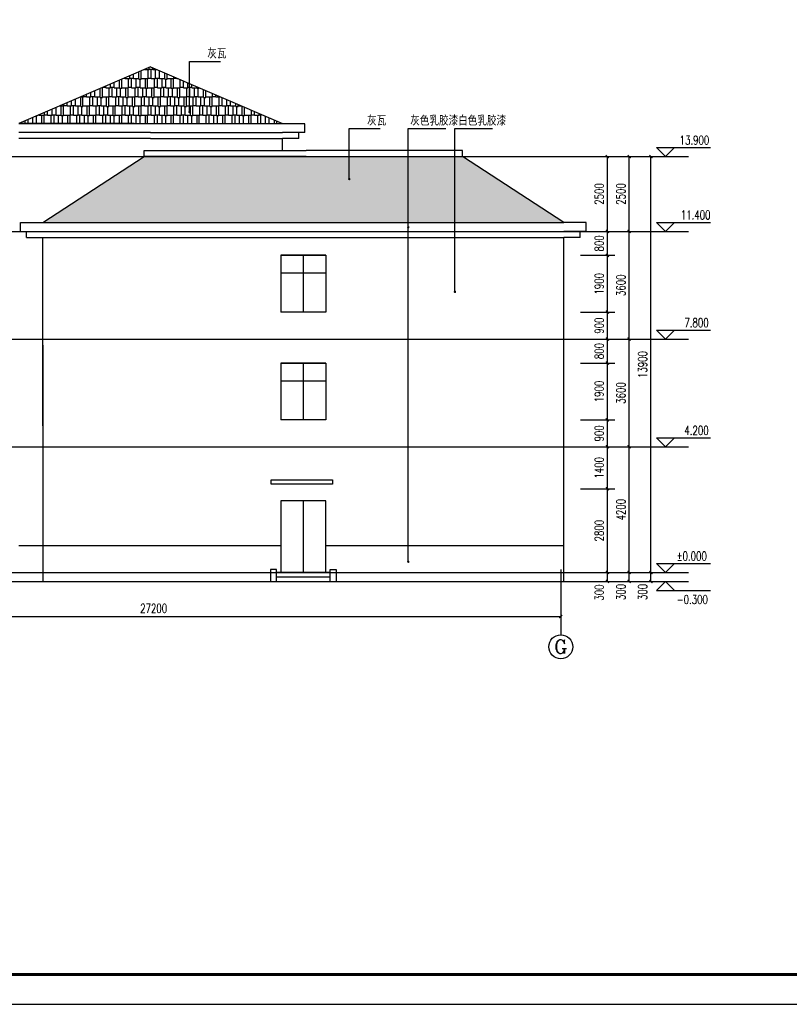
# Model space of a CAD drawing. Header units: inches. Extents: x 224620 to 3435104, y 247406 to 993300.
# Tile 42 of 109: x 284967 to 310677, y 383332 to 416234. Entities that reach past the tile are written whole.
import ezdxf
from ezdxf.enums import TextEntityAlignment as Align

# ---------------------------------------------------------------- set-up
doc = ezdxf.new("R2010")
doc.units = ezdxf.units.IN
doc.header["$MEASUREMENT"] = 0
doc.linetypes.add('CENTER', pattern=[2, 1.25, -0.25, 0.25, -0.25])
for name, color, linetype in [('AXIS', 3, 'Continuous'), ('AXIS_TEXT', 7, 'Continuous'), ('DIM_ELEV', 3, 'Continuous'), ('DIM_LEAD', 3, 'Continuous'), ('DOTE', 1, 'CENTER'), ('PUB_DIM', 3, 'Continuous'), ('PUB_TEXT', 7, 'Continuous'), ('PUB_TITLE', 4, 'Continuous'), ('WALL', 2, 'Continuous'), ('WINDOW', 4, 'Continuous'), ('细线', 135, 'Continuous')]:
    doc.layers.add(name, color=color, linetype=linetype)
doc.styles.add('_TCH_AXIS', font='COMPLEX', dxfattribs={"bigfont": 'GBCBIG'})
doc.styles.add('_TCH_DIM', font='SIMPLEX', dxfattribs={"bigfont": 'GBCBIG'})
doc.styles.add('_TCH_DIM_T3', font='SIMPLEX', dxfattribs={"width": 0.705882, "bigfont": 'GBCBIG'})
doc.styles.add('COMPLEX', font='COMPLEX')
doc.dimstyles.new('_TCH_ARCH&&100', dxfattribs={"dimtxt": 297.5, "dimasz": 100, "dimexe": 250, "dimexo": 300, "dimgap": 126.25, "dimtad": 1, "dimdec": 0, "dimzin": 0, "dimdsep": 46, "dimtxsty": '_TCH_DIM_T3', "dimblk": 'ARCHTICK', "dimcen": 0.09, "dimclrt": 7, "dimazin": 2, "dimtfac": 1, "dimtdec": 0, "dimtix": 1, "dimtmove": 2, "dimatfit": 3, "dimfxl": 1, "dimtolj": 1, "dimtzin": 0, "dimarcsym": 0})

# ---------------------------------------------------------------- blocks, each defined once
blk = doc.blocks.new('wrtgtg')
at = {"layer": 'PUB_TITLE'}
blk.add_lwpolyline([(-75296, -5841), (8804, -5841), (8804, 53559), (-75296, 53559)], close=True, dxfattribs=at)
at = {"layer": 'PUB_TITLE', "const_width": 100}
blk.add_lwpolyline([(-72796, -4841), (7804, -4841), (7804, 52559), (-72796, 52559)], close=True, dxfattribs=at)
blk = doc.blocks.new('EQRGWEFG')
at = {"layer": 'WALL'}
for p, q in [((217, 21), (967, 21)), ((217, -279), (217, 21)), ((217, -279), (967, -279)), ((417, -479), (417, -279)), ((417, -479), (967, -479))]:
    blk.add_line(p, q, dxfattribs=at)
blk = doc.blocks.new('_ArchTick')
at = {"color": 0, "linetype": 'ByBlock', "const_width": 0.4}
blk.add_lwpolyline([(-0.5, -0.5), (0.5, 0.5)], dxfattribs=at)
blk = doc.blocks.new('*D387')
at = {"layer": 'Defpoints', "color": 0}
for p in [(303407, 411660), (304600, 411660), (303407, 409160)]:
    blk.add_point(p, dxfattribs=at)
at = {"layer": 'PUB_DIM', "color": 0, "lineweight": -2}
for p, q in [((303707, 411660), (304850, 411660)), ((304600, 409160), (304600, 411660)), ((303707, 409160), (304850, 409160))]:
    blk.add_line(p, q, dxfattribs=at)
at = {"layer": 'PUB_DIM', "color": 0, "lineweight": -2, "xscale": 100, "yscale": 100, "zscale": 100}
for p, rotation in [((304600, 411660), 90), ((304600, 409160), 270)]:
    blk.add_blockref('_ArchTick', p, dxfattribs=dict(at, rotation=rotation))
at = {"layer": 'PUB_DIM', "color": 7, "insert": (304325, 410410), "char_height": 297.5, "attachment_point": 5, "rotation": 90, "style": '_TCH_DIM_T3'}
blk.add_mtext('\\A1;2500', dxfattribs=at)
blk = doc.blocks.new('*D388')
at = {"layer": 'Defpoints', "color": 0}
for p in [(303407, 409160), (304600, 409160), (303407, 408360)]:
    blk.add_point(p, dxfattribs=at)
at = {"layer": 'PUB_DIM', "color": 0, "lineweight": -2}
for p, q in [((303707, 409160), (304850, 409160)), ((304600, 408360), (304600, 409160)), ((303707, 408360), (304850, 408360))]:
    blk.add_line(p, q, dxfattribs=at)
at = {"layer": 'PUB_DIM', "color": 0, "lineweight": -2, "xscale": 100, "yscale": 100, "zscale": 100}
for p, rotation in [((304600, 409160), 90), ((304600, 408360), 270)]:
    blk.add_blockref('_ArchTick', p, dxfattribs=dict(at, rotation=rotation))
at = {"layer": 'PUB_DIM', "color": 7, "insert": (304325, 408760), "char_height": 297.5, "attachment_point": 5, "rotation": 90, "style": '_TCH_DIM_T3'}
blk.add_mtext('\\A1;800', dxfattribs=at)
blk = doc.blocks.new('*D389')
at = {"layer": 'Defpoints', "color": 0}
for p in [(303407, 408360), (304600, 408360), (303407, 406460)]:
    blk.add_point(p, dxfattribs=at)
at = {"layer": 'PUB_DIM', "color": 0, "lineweight": -2}
for p, q in [((303707, 408360), (304850, 408360)), ((304600, 406460), (304600, 408360)), ((303707, 406460), (304850, 406460))]:
    blk.add_line(p, q, dxfattribs=at)
at = {"layer": 'PUB_DIM', "color": 0, "lineweight": -2, "xscale": 100, "yscale": 100, "zscale": 100}
for p, rotation in [((304600, 408360), 90), ((304600, 406460), 270)]:
    blk.add_blockref('_ArchTick', p, dxfattribs=dict(at, rotation=rotation))
at = {"layer": 'PUB_DIM', "color": 7, "insert": (304325, 407410), "char_height": 297.5, "attachment_point": 5, "rotation": 90, "style": '_TCH_DIM_T3'}
blk.add_mtext('\\A1;1900', dxfattribs=at)
blk = doc.blocks.new('*D390')
at = {"layer": 'Defpoints', "color": 0}
for p in [(303407, 406460), (304600, 406460), (303407, 405560)]:
    blk.add_point(p, dxfattribs=at)
at = {"layer": 'PUB_DIM', "color": 0, "lineweight": -2}
for p, q in [((303707, 406460), (304850, 406460)), ((304600, 405560), (304600, 406460)), ((303707, 405560), (304850, 405560))]:
    blk.add_line(p, q, dxfattribs=at)
at = {"layer": 'PUB_DIM', "color": 0, "lineweight": -2, "xscale": 100, "yscale": 100, "zscale": 100}
for p, rotation in [((304600, 406460), 90), ((304600, 405560), 270)]:
    blk.add_blockref('_ArchTick', p, dxfattribs=dict(at, rotation=rotation))
at = {"layer": 'PUB_DIM', "color": 7, "insert": (304325, 406010), "char_height": 297.5, "attachment_point": 5, "rotation": 90, "style": '_TCH_DIM_T3'}
blk.add_mtext('\\A1;900', dxfattribs=at)
blk = doc.blocks.new('*D391')
at = {"layer": 'Defpoints', "color": 0}
for p in [(303407, 405560), (304600, 405560), (303407, 404760)]:
    blk.add_point(p, dxfattribs=at)
at = {"layer": 'PUB_DIM', "color": 0, "lineweight": -2}
for p, q in [((303707, 405560), (304850, 405560)), ((304600, 404760), (304600, 405560)), ((303707, 404760), (304850, 404760))]:
    blk.add_line(p, q, dxfattribs=at)
at = {"layer": 'PUB_DIM', "color": 0, "lineweight": -2, "xscale": 100, "yscale": 100, "zscale": 100}
for p, rotation in [((304600, 405560), 90), ((304600, 404760), 270)]:
    blk.add_blockref('_ArchTick', p, dxfattribs=dict(at, rotation=rotation))
at = {"layer": 'PUB_DIM', "color": 7, "insert": (304325, 405160), "char_height": 297.5, "attachment_point": 5, "rotation": 90, "style": '_TCH_DIM_T3'}
blk.add_mtext('\\A1;800', dxfattribs=at)
blk = doc.blocks.new('*D392')
at = {"layer": 'Defpoints', "color": 0}
for p in [(303407, 404760), (304600, 404760), (303407, 402860)]:
    blk.add_point(p, dxfattribs=at)
at = {"layer": 'PUB_DIM', "color": 0, "lineweight": -2}
for p, q in [((303707, 404760), (304850, 404760)), ((304600, 402860), (304600, 404760)), ((303707, 402860), (304850, 402860))]:
    blk.add_line(p, q, dxfattribs=at)
at = {"layer": 'PUB_DIM', "color": 0, "lineweight": -2, "xscale": 100, "yscale": 100, "zscale": 100}
for p, rotation in [((304600, 404760), 90), ((304600, 402860), 270)]:
    blk.add_blockref('_ArchTick', p, dxfattribs=dict(at, rotation=rotation))
at = {"layer": 'PUB_DIM', "color": 7, "insert": (304325, 403810), "char_height": 297.5, "attachment_point": 5, "rotation": 90, "style": '_TCH_DIM_T3'}
blk.add_mtext('\\A1;1900', dxfattribs=at)
blk = doc.blocks.new('*D393')
at = {"layer": 'Defpoints', "color": 0}
for p in [(303407, 402860), (304600, 402860), (303407, 401960)]:
    blk.add_point(p, dxfattribs=at)
at = {"layer": 'PUB_DIM', "color": 0, "lineweight": -2}
for p, q in [((303707, 402860), (304850, 402860)), ((304600, 401960), (304600, 402860)), ((303707, 401960), (304850, 401960))]:
    blk.add_line(p, q, dxfattribs=at)
at = {"layer": 'PUB_DIM', "color": 0, "lineweight": -2, "xscale": 100, "yscale": 100, "zscale": 100}
for p, rotation in [((304600, 402860), 90), ((304600, 401960), 270)]:
    blk.add_blockref('_ArchTick', p, dxfattribs=dict(at, rotation=rotation))
at = {"layer": 'PUB_DIM', "color": 7, "insert": (304325, 402410), "char_height": 297.5, "attachment_point": 5, "rotation": 90, "style": '_TCH_DIM_T3'}
blk.add_mtext('\\A1;900', dxfattribs=at)
blk = doc.blocks.new('*D394')
at = {"layer": 'Defpoints', "color": 0}
for p in [(303407, 401960), (304600, 401960), (303407, 400560)]:
    blk.add_point(p, dxfattribs=at)
at = {"layer": 'PUB_DIM', "color": 0, "lineweight": -2}
for p, q in [((303707, 401960), (304850, 401960)), ((304600, 400560), (304600, 401960)), ((303707, 400560), (304850, 400560))]:
    blk.add_line(p, q, dxfattribs=at)
at = {"layer": 'PUB_DIM', "color": 0, "lineweight": -2, "xscale": 100, "yscale": 100, "zscale": 100}
for p, rotation in [((304600, 401960), 90), ((304600, 400560), 270)]:
    blk.add_blockref('_ArchTick', p, dxfattribs=dict(at, rotation=rotation))
at = {"layer": 'PUB_DIM', "color": 7, "insert": (304325, 401260), "char_height": 297.5, "attachment_point": 5, "rotation": 90, "style": '_TCH_DIM_T3'}
blk.add_mtext('\\A1;1400', dxfattribs=at)
blk = doc.blocks.new('*D395')
at = {"layer": 'Defpoints', "color": 0}
for p in [(303407, 400560), (304600, 400560), (303407, 397760)]:
    blk.add_point(p, dxfattribs=at)
at = {"layer": 'PUB_DIM', "color": 0, "lineweight": -2}
for p, q in [((303707, 400560), (304850, 400560)), ((304600, 397760), (304600, 400560)), ((303707, 397760), (304850, 397760))]:
    blk.add_line(p, q, dxfattribs=at)
at = {"layer": 'PUB_DIM', "color": 0, "lineweight": -2, "xscale": 100, "yscale": 100, "zscale": 100}
for p, rotation in [((304600, 400560), 90), ((304600, 397760), 270)]:
    blk.add_blockref('_ArchTick', p, dxfattribs=dict(at, rotation=rotation))
at = {"layer": 'PUB_DIM', "color": 7, "insert": (304325, 399160), "char_height": 297.5, "attachment_point": 5, "rotation": 90, "style": '_TCH_DIM_T3'}
blk.add_mtext('\\A1;2800', dxfattribs=at)
blk = doc.blocks.new('*D396')
at = {"layer": 'Defpoints', "color": 0}
for p in [(303407, 397760), (304600, 397760), (303407, 397460)]:
    blk.add_point(p, dxfattribs=at)
at = {"layer": 'PUB_DIM', "color": 0, "lineweight": -2}
for p, q in [((303707, 397760), (304850, 397760)), ((304600, 397460), (304600, 397760)), ((303707, 397460), (304850, 397460))]:
    blk.add_line(p, q, dxfattribs=at)
at = {"layer": 'PUB_DIM', "color": 0, "lineweight": -2, "xscale": 100, "yscale": 100, "zscale": 100}
for p, rotation in [((304600, 397760), 90), ((304600, 397460), 270)]:
    blk.add_blockref('_ArchTick', p, dxfattribs=dict(at, rotation=rotation))
at = {"layer": 'PUB_DIM', "color": 7, "insert": (304325, 397090), "char_height": 297.5, "attachment_point": 5, "rotation": 90, "style": '_TCH_DIM_T3'}
blk.add_mtext('\\A1;300', dxfattribs=at)
blk = doc.blocks.new('*D417')
at = {"layer": 'AXIS', "color": 0, "lineweight": -2}
for p, q in [((275842, 397471), (275842, 396039)), ((303042, 397471), (303042, 396039)), ((275842, 396289), (303042, 396289))]:
    blk.add_line(p, q, dxfattribs=at)
at = {"layer": 'Defpoints', "color": 0}
for p in [(275842, 397771), (303042, 397771), (303042, 396289)]:
    blk.add_point(p, dxfattribs=at)
at = {"layer": 'AXIS', "color": 0, "lineweight": -2, "xscale": 100, "yscale": 100, "zscale": 100, "rotation": 180}
blk.add_blockref('_ArchTick', (275842, 396289), dxfattribs=at)
at = {"layer": 'AXIS', "color": 0, "lineweight": -2, "xscale": 100, "yscale": 100, "zscale": 100}
blk.add_blockref('_ArchTick', (303042, 396289), dxfattribs=at)
at = {"layer": 'AXIS', "color": 7, "insert": (289442, 396564), "char_height": 297.5, "attachment_point": 5, "style": '_TCH_DIM_T3'}
blk.add_mtext('\\A1;27200', dxfattribs=at)
blk = doc.blocks.new('*D418')
at = {"layer": 'Defpoints', "color": 0}
for p in [(305034, 411660), (306052, 411660), (305034, 397760)]:
    blk.add_point(p, dxfattribs=at)
at = {"layer": 'PUB_DIM', "color": 0, "lineweight": -2}
for p, q in [((305334, 411660), (306302, 411660)), ((306052, 397760), (306052, 411660)), ((305334, 397760), (306302, 397760))]:
    blk.add_line(p, q, dxfattribs=at)
at = {"layer": 'PUB_DIM', "color": 0, "lineweight": -2, "xscale": 100, "yscale": 100, "zscale": 100}
for p, rotation in [((306052, 411660), 90), ((306052, 397760), 270)]:
    blk.add_blockref('_ArchTick', p, dxfattribs=dict(at, rotation=rotation))
at = {"layer": 'PUB_DIM', "color": 7, "insert": (305777, 404710), "char_height": 297.5, "attachment_point": 5, "rotation": 90, "style": '_TCH_DIM_T3'}
blk.add_mtext('\\A1;13900', dxfattribs=at)
blk = doc.blocks.new('*D419')
at = {"layer": 'Defpoints', "color": 0}
for p in [(305034, 397760), (306052, 397760), (305034, 397460)]:
    blk.add_point(p, dxfattribs=at)
at = {"layer": 'PUB_DIM', "color": 0, "lineweight": -2}
for p, q in [((305334, 397760), (306302, 397760)), ((306052, 397460), (306052, 397760)), ((305334, 397460), (306302, 397460))]:
    blk.add_line(p, q, dxfattribs=at)
at = {"layer": 'PUB_DIM', "color": 0, "lineweight": -2, "xscale": 100, "yscale": 100, "zscale": 100}
for p, rotation in [((306052, 397760), 90), ((306052, 397460), 270)]:
    blk.add_blockref('_ArchTick', p, dxfattribs=dict(at, rotation=rotation))
at = {"layer": 'PUB_DIM', "color": 7, "insert": (305777, 397110), "char_height": 297.5, "attachment_point": 5, "rotation": 90, "style": '_TCH_DIM_T3'}
blk.add_mtext('\\A1;300', dxfattribs=at)
blk = doc.blocks.new('*D420')
at = {"layer": 'Defpoints', "color": 0}
for p in [(304133, 411660), (305326, 411660), (304133, 409160)]:
    blk.add_point(p, dxfattribs=at)
at = {"layer": 'PUB_DIM', "color": 0, "lineweight": -2}
for p, q in [((304433, 411660), (305576, 411660)), ((305326, 409160), (305326, 411660)), ((304433, 409160), (305576, 409160))]:
    blk.add_line(p, q, dxfattribs=at)
at = {"layer": 'PUB_DIM', "color": 0, "lineweight": -2, "xscale": 100, "yscale": 100, "zscale": 100}
for p, rotation in [((305326, 411660), 90), ((305326, 409160), 270)]:
    blk.add_blockref('_ArchTick', p, dxfattribs=dict(at, rotation=rotation))
at = {"layer": 'PUB_DIM', "color": 7, "insert": (305051, 410410), "char_height": 297.5, "attachment_point": 5, "rotation": 90, "style": '_TCH_DIM_T3'}
blk.add_mtext('\\A1;2500', dxfattribs=at)
blk = doc.blocks.new('*D421')
at = {"layer": 'Defpoints', "color": 0}
for p in [(304133, 409160), (305326, 409160), (304133, 405560)]:
    blk.add_point(p, dxfattribs=at)
at = {"layer": 'PUB_DIM', "color": 0, "lineweight": -2}
for p, q in [((304433, 409160), (305576, 409160)), ((305326, 405560), (305326, 409160)), ((304433, 405560), (305576, 405560))]:
    blk.add_line(p, q, dxfattribs=at)
at = {"layer": 'PUB_DIM', "color": 0, "lineweight": -2, "xscale": 100, "yscale": 100, "zscale": 100}
for p, rotation in [((305326, 409160), 90), ((305326, 405560), 270)]:
    blk.add_blockref('_ArchTick', p, dxfattribs=dict(at, rotation=rotation))
at = {"layer": 'PUB_DIM', "color": 7, "insert": (305051, 407360), "char_height": 297.5, "attachment_point": 5, "rotation": 90, "style": '_TCH_DIM_T3'}
blk.add_mtext('\\A1;3600', dxfattribs=at)
blk = doc.blocks.new('*D422')
at = {"layer": 'Defpoints', "color": 0}
for p in [(304133, 405560), (305326, 405560), (304133, 401960)]:
    blk.add_point(p, dxfattribs=at)
at = {"layer": 'PUB_DIM', "color": 0, "lineweight": -2}
for p, q in [((304433, 405560), (305576, 405560)), ((305326, 401960), (305326, 405560)), ((304433, 401960), (305576, 401960))]:
    blk.add_line(p, q, dxfattribs=at)
at = {"layer": 'PUB_DIM', "color": 0, "lineweight": -2, "xscale": 100, "yscale": 100, "zscale": 100}
for p, rotation in [((305326, 405560), 90), ((305326, 401960), 270)]:
    blk.add_blockref('_ArchTick', p, dxfattribs=dict(at, rotation=rotation))
at = {"layer": 'PUB_DIM', "color": 7, "insert": (305051, 403760), "char_height": 297.5, "attachment_point": 5, "rotation": 90, "style": '_TCH_DIM_T3'}
blk.add_mtext('\\A1;3600', dxfattribs=at)
blk = doc.blocks.new('*D423')
at = {"layer": 'Defpoints', "color": 0}
for p in [(304133, 401960), (305326, 401960), (304133, 397760)]:
    blk.add_point(p, dxfattribs=at)
at = {"layer": 'PUB_DIM', "color": 0, "lineweight": -2}
for p, q in [((304433, 401960), (305576, 401960)), ((305326, 397760), (305326, 401960)), ((304433, 397760), (305576, 397760))]:
    blk.add_line(p, q, dxfattribs=at)
at = {"layer": 'PUB_DIM', "color": 0, "lineweight": -2, "xscale": 100, "yscale": 100, "zscale": 100}
for p, rotation in [((305326, 401960), 90), ((305326, 397760), 270)]:
    blk.add_blockref('_ArchTick', p, dxfattribs=dict(at, rotation=rotation))
at = {"layer": 'PUB_DIM', "color": 7, "insert": (305051, 399860), "char_height": 297.5, "attachment_point": 5, "rotation": 90, "style": '_TCH_DIM_T3'}
blk.add_mtext('\\A1;4200', dxfattribs=at)
blk = doc.blocks.new('*D424')
at = {"layer": 'Defpoints', "color": 0}
for p in [(304133, 397760), (305326, 397760), (304133, 397460)]:
    blk.add_point(p, dxfattribs=at)
at = {"layer": 'PUB_DIM', "color": 0, "lineweight": -2}
for p, q in [((304433, 397760), (305576, 397760)), ((305326, 397460), (305326, 397760)), ((304433, 397460), (305576, 397460))]:
    blk.add_line(p, q, dxfattribs=at)
at = {"layer": 'PUB_DIM', "color": 0, "lineweight": -2, "xscale": 100, "yscale": 100, "zscale": 100}
for p, rotation in [((305326, 397760), 90), ((305326, 397460), 270)]:
    blk.add_blockref('_ArchTick', p, dxfattribs=dict(at, rotation=rotation))
at = {"layer": 'PUB_DIM', "color": 7, "insert": (305051, 397110), "char_height": 297.5, "attachment_point": 5, "rotation": 90, "style": '_TCH_DIM_T3'}
blk.add_mtext('\\A1;300', dxfattribs=at)
blk = doc.blocks.new('_AXISO')
blk.add_circle((0, 0), 0.5)
at = {"layer": 'AXIS_TEXT', "style": 'COMPLEX', "width": 1.041667}
blk.add_attdef('A', text='', height=0.56, dxfattribs=at).set_placement((-0.25, -0.28), (0.25, -0.28), align=Align.FIT)

msp = doc.modelspace()

# ---------------------------------------------------------------- hatches: boundary and pattern name
at = {"layer": '细线'}
h = msp.add_hatch(dxfattribs=at)
h.set_pattern_fill('AR-RSHKE', color=256, scale=100)
h.set_pattern_definition([(0, (-345607.23, 131716.6), (647.7, 304.8), [152.4, -127, 177.8, -76.2, 228.6, -101.6]), (0, (-345454.83, 131729.3), (647.7, 304.8), [127, -482.6, 101.6, -152.4]), (0, (-345150.03, 131697.55), (647.7, 304.8), [76.2, -787.4]), (90, (-345607.23, 131716.6), (-215.9, 304.8), [292.1, -927.1]), (90, (-345454.83, 131716.6), (-215.9, 304.8), [285.75, -933.45]), (90, (-345327.83, 131716.6), (-215.9, 304.8), [266.7, -952.5]), (90, (-345150.03, 131697.55), (-215.9, 304.8), [292.1, -927.1]), (90, (-345073.83, 131697.55), (-215.9, 304.8), [292.1, -927.1]), (90, (-344845.23, 131716.6), (-215.9, 304.8), [279.4, -939.8])])
h.paths.add_polyline_path([(293742.1, 412760), (289342.1, 414660), (284942.1, 412760)])
h = msp.add_hatch(dxfattribs=at)
h.set_pattern_fill('AR-RSHKE', color=256, scale=100)
h.set_pattern_definition([(0, (-71513.48, -66536.32), (647.7, 304.8), [152.4, -127, 177.8, -76.2, 228.6, -101.6]), (0, (-71361.08, -66523.62), (647.7, 304.8), [127, -482.6, 101.6, -152.4]), (0, (-71056.28, -66555.37), (647.7, 304.8), [76.2, -787.4]), (90, (-71513.48, -66536.32), (-215.9, 304.8), [292.1, -927.1]), (90, (-71361.08, -66536.32), (-215.9, 304.8), [285.75, -933.45]), (90, (-71234.08, -66536.32), (-215.9, 304.8), [266.7, -952.5]), (90, (-71056.28, -66555.37), (-215.9, 304.8), [292.1, -927.1]), (90, (-70980.08, -66555.37), (-215.9, 304.8), [292.1, -927.1]), (90, (-70751.48, -66536.32), (-215.9, 304.8), [279.4, -939.8])])
h.paths.add_polyline_path([(303142.1, 409460), (299754.8, 411660), (289129.5, 411660), (285742.1, 409460)])

# ---------------------------------------------------------------- linework, layer by layer
at = {"layer": 'AXIS'}
msp.add_line((303042.1, 397861.9), (303042.1, 395679.4), dxfattribs=at)
at = {"layer": 'DIM_ELEV'}
for p, q in [((306543.6, 411660), (306243.6, 411960)), ((306243.6, 411960), (308043.6, 411960)), ((306543.6, 411660), (306843.6, 411960)), ((306543.6, 409160), (306243.6, 409460)), ((306243.6, 409460), (308043.6, 409460)), ((306543.6, 409160), (306843.6, 409460)), ((306543.6, 405560), (306243.6, 405860)), ((306243.6, 405860), (308043.6, 405860)), ((306543.6, 405560), (306843.6, 405860)), ((306543.6, 401960), (306243.6, 402260)), ((306243.6, 402260), (308043.6, 402260)), ((306543.6, 401960), (306843.6, 402260)), ((306543.6, 397760), (306243.6, 398060)), ((306243.6, 398060), (308043.6, 398060)), ((306543.6, 397760), (306843.6, 398060)), ((306543.6, 397460), (306243.6, 397160)), ((306243.6, 397160), (308043.6, 397160)), ((306543.6, 397460), (306843.6, 397160))]:
    msp.add_line(p, q, dxfattribs=at)
at = {"layer": 'DIM_LEAD'}
for p, q in [((290639.7, 413148.8), (290639.7, 414834.8)), ((290639.7, 414834.8), (291676.1, 414834.8)), ((295978.3, 410909.1), (295978.3, 412595.1)), ((295978.3, 412595.1), (297014.7, 412595.1)), ((297949.3, 409296.9), (297949.3, 412595.1)), ((297949.3, 398122.4), (297949.3, 412595.1)), ((297949.3, 412595.1), (299204.6, 412595.1)), ((299506, 407141.4), (299506, 412595.1)), ((299506, 407141.4), (299506, 412595.1)), ((299506, 412595.1), (300761.3, 412595.1))]:
    msp.add_line(p, q, dxfattribs=at)
at = {"layer": 'DIM_LEAD', "const_width": 40}
for points in [[(290639.7, 413128.8, 1), (290639.7, 413168.8, 1)], [(295978.3, 410889.1, 1), (295978.3, 410929.1, 1)], [(297949.3, 409276.9, 1), (297949.3, 409316.9, 1)], [(299506, 407121.4, 1), (299506, 407161.4, 1)], [(299506, 407121.4, 1), (299506, 407161.4, 1)], [(297949.3, 398102.4, 1), (297949.3, 398142.4, 1)]]:
    msp.add_lwpolyline(points, format="xyb", close=True, dxfattribs=at)
at = {"layer": 'DOTE'}
for p, q in [((272781.4, 411660), (304316.7, 411660)), ((272781.4, 409160), (304316.7, 409160)), ((272781.4, 405560), (304316.7, 405560)), ((272781.4, 401960), (304316.7, 401960)), ((272781.4, 397760), (304316.7, 397760)), ((272781.4, 397460), (304316.7, 397460))]:
    msp.add_line(p, q, dxfattribs=at)
at = {"layer": 'PUB_DIM'}
for p, q in [((305033.8, 411660), (307306.8, 411660)), ((305033.8, 409160), (307306.8, 409160)), ((305033.8, 405560), (307306.8, 405560)), ((305033.8, 401960), (307306.8, 401960)), ((305033.8, 397760), (307306.8, 397760)), ((305033.8, 397460), (307306.8, 397460))]:
    msp.add_line(p, q, dxfattribs=at)
msp.add_lwpolyline([(293362.4, 400862.9), (295421.1, 400862.9), (295421.1, 400712), (293362.4, 400712)], close=True, dxfattribs=at)
for points in [[(293543.1, 397463), (293544.7, 397763), (293545, 397863), (293345, 397863.7), (293343.1, 397463.7)], [(295338.8, 397460), (295338.8, 397760), (295338.8, 397860), (295538.8, 397860), (295538.8, 397460)], [(295338.8, 397760), (293544.7, 397760)], [(295338.8, 397610), (293544.7, 397610)]]:
    msp.add_lwpolyline(points, dxfattribs=at)
at = {"layer": 'WALL'}
for p, q in [((289342.1, 414660), (284942.1, 412760)), ((289342.1, 414660), (293742.1, 412760)), ((288792.1, 412760), (284942.1, 412760)), ((284942.1, 412760), (293742.1, 412760)), ((290192.1, 412760), (293742.1, 412760)), ((289342.1, 412460), (284942.1, 412460)), ((289342.1, 412460), (293742.1, 412460)), ((289342.1, 412260), (284942.1, 412260)), ((289342.1, 412260), (293742.1, 412260)), ((293742.1, 411860), (293742.1, 412260)), ((285742.1, 409460), (289129.5, 411660)), ((294542.1, 411660), (289129.5, 411660)), ((294542.1, 411660), (299754.8, 411660)), ((303142.1, 409460), (299754.8, 411660)), ((285742.1, 409460), (303142.1, 409460)), ((285742.1, 409160), (303142.1, 409160)), ((285742.1, 408960), (303142.1, 408960)), ((285742.1, 402660), (285742.1, 408960)), ((303142.1, 397460), (303142.1, 408960)), ((293692.1, 408360), (295192.1, 408360)), ((293692.1, 408360), (293692.1, 406460)), ((295192.1, 408360), (293692.1, 408360)), ((295192.1, 408360), (295192.1, 406460)), ((295192.1, 406460), (293692.1, 406460)), ((285742.1, 405360), (285742.1, 397460)), ((293692.1, 404760), (295192.1, 404760)), ((293692.1, 404760), (293692.1, 402860)), ((295192.1, 404760), (293692.1, 404760)), ((295192.1, 404760), (295192.1, 402860)), ((295192.1, 402860), (293692.1, 402860)), ((284942.1, 398660), (293692.1, 398660)), ((295192.1, 398660), (303142.1, 398660)), ((273083.7, 397460), (303991.9, 397460))]:
    msp.add_line(p, q, dxfattribs=at)
for points in [[(289129.5, 411660), (289129.5, 411860), (294542.1, 411860)], [(299754.8, 411660), (299754.8, 411860), (294542.1, 411860)]]:
    msp.add_lwpolyline(points, dxfattribs=at)
at = {"layer": 'WINDOW'}
for p, q in [((294442.1, 408360), (294442.1, 406460)), ((295192.1, 407760), (293692.1, 407760)), ((294442.1, 404760), (294442.1, 402860)), ((295192.1, 404160), (293692.1, 404160)), ((294442.1, 400160), (294442.1, 397760))]:
    msp.add_line(p, q, dxfattribs=at)
msp.add_lwpolyline([(295192.1, 397760), (295192.1, 400160), (293692.1, 400160), (293692.1, 397760)], dxfattribs=at)

# ---------------------------------------------------------------- block references
msp.add_blockref('wrtgtg', (326104.7, 389172.7))
at = {"layer": 'AXIS'}
ref = msp.add_blockref('_AXISO', (303042.1, 395279.4), dxfattribs=dict(at, xscale=800, yscale=800, zscale=800))
ref.add_attrib('A', 'G', dxfattribs={"layer": 'AXIS_TEXT', "height": 452.5, "style": '_TCH_AXIS', "width": 1.4}).set_placement((302815.9, 395053.1), (303268.4, 395053.1), align=Align.FIT)
at = {"layer": 'WALL', "xscale": -1}
for p in [(294708.8, 412738.8), (304108.8, 409438.8)]:
    msp.add_blockref('EQRGWEFG', p, dxfattribs=at)
at = {"layer": 'WALL'}
msp.add_blockref('EQRGWEFG', (284775.4, 409438.8), dxfattribs=at)

# ---------------------------------------------------------------- texts
at = {"layer": 'PUB_TEXT', "style": '_TCH_DIM'}
for s, p in [('灰瓦', (291233, 414934.9)), ('灰瓦', (296571.6, 412695.2)), ('灰色乳胶漆', (298013.1, 412695.2)), ('白色乳胶漆', (299614.5, 412695.2))]:
    msp.add_text(s, height=337.59, dxfattribs=at).set_placement(p)
at = {"layer": 'PUB_TEXT', "style": '_TCH_DIM', "width": 0.705882}
for s, p in [('13.900', (307013.6, 412060.1)), ('11.400', (307053.6, 409560.1)), ('7.800', (307173.6, 405960.1)), ('4.200', (307173.6, 402360.1)), ('%%P0.000', (306913.6, 398160.1)), ('-0.300', (306913.6, 396709.9))]:
    msp.add_text(s, height=297.5, dxfattribs=at).set_placement(p)

# ---------------------------------------------------------------- dimensions: what is measured, and where the dimension line sits
at = {"layer": 'AXIS'}
dim = msp.add_aligned_dim(p1=(275842.1, 397771.4), p2=(303042.1, 397771.4), distance=-1482.5, dimstyle='_TCH_ARCH&&100', dxfattribs=at)
dim.commit()
dim.dimension.update_dxf_attribs({"geometry": '*D417', "text_midpoint": (289442.1, 396563.9)})
at = {"layer": 'PUB_DIM'}
for p1, p2, distance, picture, middle in [((303406.6, 409160), (303406.6, 411660), -1192.9, '*D387', (304324.5, 410410)), ((304132.7, 409160), (304132.7, 411660), -1192.9, '*D420', (305050.6, 410410)), ((305033.8, 397760), (305033.8, 411660), -1018.6, '*D418', (305777.4, 404710)), ((303406.6, 408360), (303406.6, 409160), -1192.9, '*D388', (304324.5, 408760)), ((304132.7, 405560), (304132.7, 409160), -1192.9, '*D421', (305050.6, 407360)), ((303406.6, 406460), (303406.6, 408360), -1192.9, '*D389', (304324.5, 407410)), ((303406.6, 405560), (303406.6, 406460), -1192.9, '*D390', (304324.5, 406010)), ((303406.6, 404760), (303406.6, 405560), -1192.9, '*D391', (304324.5, 405160)), ((304132.7, 401960), (304132.7, 405560), -1192.9, '*D422', (305050.6, 403760)), ((303406.6, 402860), (303406.6, 404760), -1192.9, '*D392', (304324.5, 403810)), ((303406.6, 401960), (303406.6, 402860), -1192.9, '*D393', (304324.5, 402410)), ((303406.6, 400560), (303406.6, 401960), -1192.9, '*D394', (304324.5, 401260)), ((304132.7, 397760), (304132.7, 401960), -1192.9, '*D423', (305050.6, 399860)), ((303406.6, 397760), (303406.6, 400560), -1192.9, '*D395', (304324.5, 399160))]:
    dim = msp.add_aligned_dim(p1=p1, p2=p2, distance=distance, dimstyle='_TCH_ARCH&&100', dxfattribs=at)
    dim.commit()
    dim.dimension.update_dxf_attribs({"geometry": picture, "text_midpoint": middle})
for base, p1, p2, picture, middle in [((304599.5, 397760), (303406.6, 397460), (303406.6, 397760), '*D396', (304324.5, 397090)), ((305325.6, 397760), (304132.7, 397460), (304132.7, 397760), '*D424', (305050.6, 397110)), ((306052.4, 397760), (305033.8, 397460), (305033.8, 397760), '*D419', (305777.4, 397110))]:
    dim = msp.add_linear_dim(base=base, p1=p1, p2=p2, angle=90, dimstyle='_TCH_ARCH&&100', dxfattribs=at)
    dim.commit()
    dim.dimension.update_dxf_attribs({"geometry": picture, "text_midpoint": middle, "dimtype": 161})

doc.saveas('drawing.dxf')
